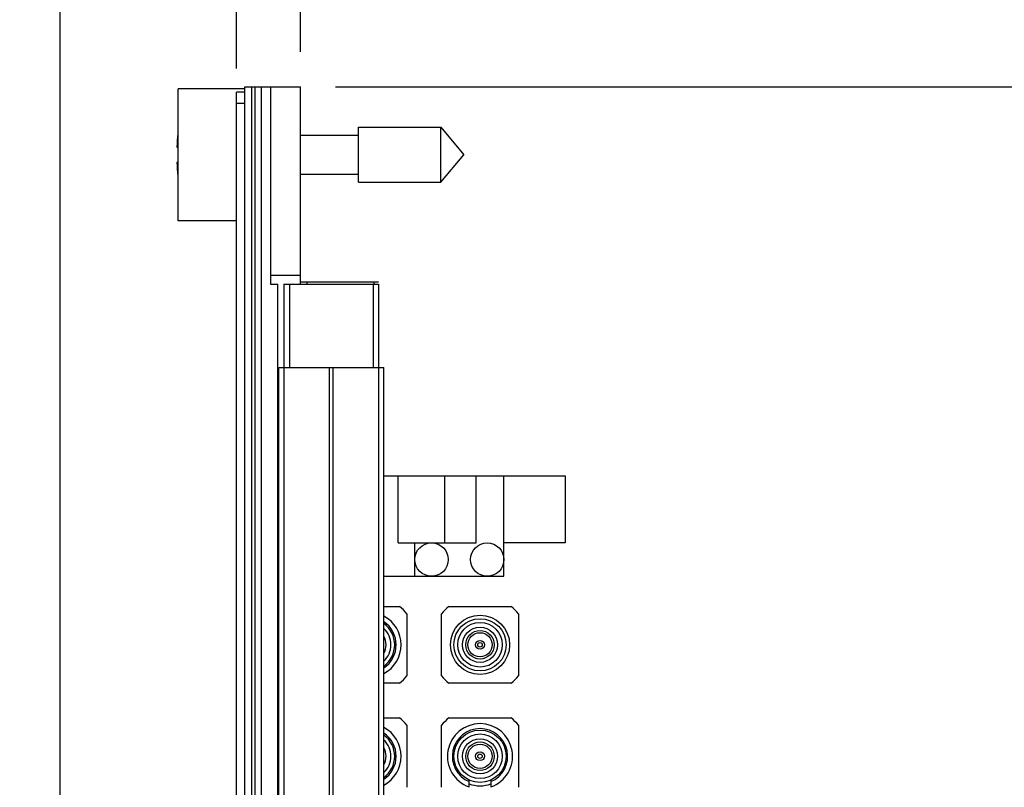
# Model space of a CAD drawing. Header units: inches. Extents: x 0.2 to 16.8, y 0.1 to 10.8.
# Tile 25 of 27: x 9 to 10.8, y 6.7 to 8.1. Entities that reach past the tile are written whole.
import ezdxf

# ---------------------------------------------------------------- set-up
doc = ezdxf.new("R2010")
doc.units = ezdxf.units.IN
doc.header["$LTSCALE"] = 0.935
doc.header["$MEASUREMENT"] = 0
doc.layers.get('0').update_dxf_attribs({"linetype": 'CONTINUOUS'})
doc.layers.add('DIMENSIONS', color=7, linetype='CONTINUOUS')
doc.styles.get("Standard").update_dxf_attribs({"font": 'txt', "width": 0.8})
doc.dimstyles.new('DIMSTYLE_1', dxfattribs={"dimtxt": 0.125, "dimasz": 0.18, "dimexe": 0.18, "dimexo": 0.0625, "dimgap": 0.09, "dimtad": 0, "dimtih": 1, "dimtoh": 1, "dimdec": 3, "dimzin": 4, "dimdsep": 46, "dimtxsty": 'STANDARD', "dimblk": '_FILLED', "dimblk1": '_FILLED', "dimblk2": '_FILLED', "dimcen": 0.09, "dimadec": 0, "dimazin": 0, "dimtp": 0.001, "dimtm": 0.001, "dimtfac": 1, "dimtdec": 3, "dimtofl": 0, "dimtmove": 0, "dimatfit": 3, "dimldrblk": '_FILLED', "dimfxl": 1, "dimtolj": 1, "dimtzin": 4, "dimarcsym": 0})
doc.dimstyles.new('DIMSTYLE_2', dxfattribs={"dimtxt": 0.125, "dimasz": 0.18, "dimexe": 0.18, "dimexo": 0.0625, "dimgap": 0.09, "dimtad": 0, "dimtih": 1, "dimtoh": 1, "dimdec": 3, "dimzin": 4, "dimdsep": 46, "dimtxsty": 'STANDARD', "dimblk": '_FILLED', "dimblk1": '_FILLED', "dimblk2": '_FILLED', "dimcen": 0.09, "dimadec": 0, "dimazin": 0, "dimtp": 0.001, "dimtm": 0.001, "dimtfac": 1, "dimtdec": 3, "dimtofl": 0, "dimtmove": 0, "dimatfit": 3, "dimldrblk": '_FILLED', "dimfxl": 1, "dimtolj": 1, "dimtzin": 4, "dimarcsym": 0})

# ---------------------------------------------------------------- blocks, each defined once
blk = doc.blocks.new('*D12')
at = {"layer": 'DIMENSIONS', "color": 2, "linetype": 'CONTINUOUS'}
for p, q in [((9.3198, 8.4338), (9.3198, 8.6297)), ((9.4209, 8.3579), (9.3198, 8.4338)), ((9.4209, 7.9747), (9.4209, 8.3579))]:
    blk.add_line(p, q, dxfattribs=at)
at = {"layer": 'DIMENSIONS', "color": 2, "linetype": 'CONTINUOUS', "width": 0.8}
for s, p in [(']', (9.3823, 9.7172)), ('2.92', (9.3823, 9.3172)), ('[', (9.3823, 9.2172)), ('.115', (9.3823, 8.6922))]:
    blk.add_text(s, height=0.125, rotation=90, dxfattribs=at).set_placement(p)
blk = doc.blocks.new('_FILLED')
at = {"color": 0, "linetype": 'BYBLOCK'}
blk.add_solid([(0, 0), (-1, 0.1736), (-1, -0.1736)], dxfattribs=at)
blk = doc.blocks.new('*D13')
at = {"layer": 'DIMENSIONS', "color": 2, "linetype": 'CONTINUOUS'}
blk.add_line((9.1044, 6.3753), (9.1044, 8.6297), dxfattribs=at)
at = {"layer": 'DIMENSIONS', "color": 2, "linetype": 'CONTINUOUS', "width": 0.8}
for s, p in [(' TYP', (9.1669, 9.9172)), (']', (9.1669, 9.8172)), ('10.96', (9.1669, 9.3172)), ('[', (9.1669, 9.2172)), ('.432', (9.1669, 8.6922))]:
    blk.add_text(s, height=0.125, rotation=90, dxfattribs=at).set_placement(p)
blk = doc.blocks.new('*D14')
at = {"layer": 'DIMENSIONS', "color": 2, "linetype": 'CONTINUOUS'}
blk.add_line((9.5359, 8.0047), (9.5359, 8.6297), dxfattribs=at)
at = {"layer": 'DIMENSIONS', "color": 2, "linetype": 'CONTINUOUS', "width": 0.8}
for s, p in [(']', (9.5984, 9.4172)), ('0', (9.5984, 9.3172)), ('[', (9.5984, 9.2172)), ('.000', (9.5984, 8.6922))]:
    blk.add_text(s, height=0.125, rotation=90, dxfattribs=at).set_placement(p)
blk = doc.blocks.new('*D16')
at = {"layer": 'DIMENSIONS', "color": 2, "linetype": 'CONTINUOUS'}
for p, q in [((9.5984, 7.9422), (12.0818, 7.9422)), ((11.9568, 7.9422), (11.9568, 5.8174)), ((11.9568, 2.8752), (11.9568, 5.5674)), ((9.5984, 2.8752), (12.0818, 2.8752))]:
    blk.add_line(p, q, dxfattribs=at)
at = {"layer": 'DIMENSIONS', "color": 2, "linetype": 'CONTINUOUS', "xscale": 0.18, "yscale": 0.18, "zscale": 0.18}
for p, rotation in [((11.9568, 7.9422), 90), ((11.9568, 2.8752), 270)]:
    blk.add_blockref('_FILLED', p, dxfattribs=dict(at, rotation=rotation))
at = {"layer": 'DIMENSIONS', "color": 2, "linetype": 'CONTINUOUS', "width": 0.8}
for s, p in [('[', (11.9193, 5.6299)), (']', (12.5193, 5.6299)), ('5.067', (11.2943, 5.6299)), ('128.7', (12.0193, 5.6299))]:
    blk.add_text(s, height=0.125, dxfattribs=at).set_placement(p)

msp = doc.modelspace()

# ---------------------------------------------------------------- linework, layer by layer
at = {"color": 7, "linetype": 'CONTINUOUS'}
for p, q in [((9.3159, 7.7017), (9.3159, 7.9387)), ((9.4359, 7.9387), (9.3159, 7.9387)), ((9.4359, 2.8752), (9.4359, 7.9422)), ((9.4359, 7.9422), (9.5359, 7.9422)), ((9.4479, 7.9422), (9.4479, 2.8752)), ((9.4539, 7.9422), (9.4539, 2.8752)), ((9.4659, 2.8752), (9.4659, 7.9422)), ((9.4819, 7.9422), (9.4819, 7.5882)), ((9.5359, 7.5881), (9.5359, 7.9422)), ((9.4209, 2.8852), (9.4209, 7.9322)), ((9.4359, 7.9322), (9.4209, 7.9322)), ((9.4359, 7.9122), (9.4209, 7.9122)), ((9.6396, 7.771), (9.6396, 7.8694)), ((9.6396, 7.8694), (9.7877, 7.8694)), ((9.7877, 7.771), (9.7877, 7.8694)), ((9.7877, 7.8694), (9.829, 7.8202)), ((9.5359, 7.8552), (9.6396, 7.8552)), ((9.3138, 7.834), (9.3159, 7.834)), ((9.7877, 7.771), (9.829, 7.8202)), ((9.3159, 7.8064), (9.3138, 7.8064)), ((9.5359, 7.7852), (9.6396, 7.7852)), ((9.6396, 7.771), (9.7877, 7.771)), ((9.4209, 7.7017), (9.3159, 7.7017)), ((9.5359, 7.6037), (9.4819, 7.6037)), ((9.4819, 7.5882), (9.4951, 7.5882)), ((9.4951, 3.2292), (9.4951, 7.5882)), ((9.5059, 7.5882), (9.5059, 7.4384)), ((9.5059, 7.5882), (9.6759, 7.5882)), ((9.5159, 7.5882), (9.5159, 7.4384)), ((9.5359, 7.5922), (9.6759, 7.5922)), ((9.5479, 7.5882), (9.5479, 7.5922)), ((9.6659, 7.5882), (9.6659, 7.4384)), ((9.6679, 7.5882), (9.6679, 7.5922)), ((9.6759, 7.5882), (9.6759, 7.4384)), ((9.4971, 3.4384), (9.4971, 7.4384)), ((9.4971, 7.4384), (9.6851, 7.4384)), ((9.5061, 3.4384), (9.5061, 7.4384)), ((9.588, 3.4384), (9.588, 7.4384)), ((9.5943, 3.4384), (9.5943, 7.4384)), ((9.6762, 3.4384), (9.6762, 7.4384)), ((9.6851, 3.4384), (9.6851, 7.4384)), ((9.6851, 7.2438), (10.0108, 7.2438)), ((9.7108, 7.1238), (9.7108, 7.2438)), ((9.7949, 7.1238), (9.7949, 7.2438)), ((9.8508, 7.1238), (9.8508, 7.2438)), ((9.9008, 7.0638), (9.9008, 7.2438)), ((10.0108, 7.2438), (10.0108, 7.1238)), ((9.7108, 7.1238), (9.8508, 7.1238)), ((9.7408, 7.0638), (9.7408, 7.1238)), ((10.0108, 7.1238), (9.9008, 7.1238)), ((9.6851, 7.0638), (9.9008, 7.0638)), ((9.6851, 7.0097), (9.7134, 7.0097)), ((9.8021, 7.0097), (9.9134, 7.0097)), ((9.7267, 6.9964), (9.7267, 6.8851)), ((9.7889, 6.8851), (9.7889, 6.9964)), ((9.9267, 6.9964), (9.9267, 6.8851)), ((9.7134, 6.8719), (9.6851, 6.8719)), ((9.9134, 6.8719), (9.8021, 6.8719)), ((9.6851, 6.8097), (9.7134, 6.8097)), ((9.8021, 6.8097), (9.9134, 6.8097)), ((9.7267, 6.7964), (9.7267, 6.6851)), ((9.7889, 6.6851), (9.7889, 6.7964)), ((9.9267, 6.7964), (9.9267, 6.6851)), ((9.8381, 6.6857), (9.8381, 6.6983)), ((9.8774, 6.6983), (9.8774, 6.6857))]:
    msp.add_line(p, q, dxfattribs=at)
for centre, radius in [((9.7708, 7.0938), 0.03), ((9.8708, 7.0938), 0.03), ((9.8578, 6.9408), 0.0531), ((9.8578, 6.9408), 0.0469), ((9.8578, 6.9408), 0.04), ((9.8578, 6.9408), 0.0315), ((9.8578, 6.9408), 0.0256), ((9.8578, 6.9408), 0.0217), ((9.8578, 6.9408), 0.00787), ((9.8578, 6.9408), 0.00394), ((9.8578, 6.7408), 0.0469), ((9.8578, 6.7408), 0.04), ((9.8578, 6.7408), 0.0315), ((9.8578, 6.7408), 0.0256), ((9.8578, 6.7408), 0.0217), ((9.8578, 6.7408), 0.00787), ((9.8578, 6.7408), 0.00394)]:
    msp.add_circle(centre, radius, dxfattribs=at)
for centre, radius, start, end in [((9.6262, 7.8202), 0.3127, 172.972, 177.4743), ((9.6262, 7.8202), 0.3127, 182.5257, 187.0277), ((9.6578, 6.9408), 0.0886, 38.9424, 51.0576), ((9.8578, 6.9408), 0.0886, 128.9424, 141.0576), ((9.8578, 6.9408), 0.0886, 38.9424, 51.0576), ((9.6578, 6.9408), 0.0585, 297.9602, 62.0615), ((9.6578, 6.9408), 0.0496, 303.5601, 56.4948), ((9.6578, 6.9408), 0.04, 313.1525, 46.8464), ((9.6578, 6.9408), 0.0469, 305.8178, 54.1822), ((9.6578, 6.9408), 0.0315, 330.4392, 29.5646), ((9.6578, 6.9408), 0.0886, 308.9424, 321.0576), ((9.8578, 6.9408), 0.0886, 218.9424, 231.0576), ((9.8578, 6.9408), 0.0886, 308.9424, 321.0576), ((9.6578, 6.7408), 0.0886, 38.9424, 51.0576), ((9.8578, 6.7408), 0.0886, 128.9424, 141.0576), ((9.8578, 6.7408), 0.0886, 38.9424, 51.0576), ((9.6578, 6.7408), 0.0585, 297.9602, 62.0615), ((9.8578, 6.7408), 0.0585, 289.676, 250.324), ((9.8578, 6.7408), 0.0496, 293.3799, 246.6201), ((9.6578, 6.7408), 0.0496, 303.5601, 56.4948), ((9.6578, 6.7408), 0.04, 313.1525, 46.8464), ((9.6578, 6.7408), 0.0469, 305.8178, 54.1822), ((9.6578, 6.7408), 0.0315, 330.4392, 29.5646), ((9.8578, 6.7408), 0.0531, 248.2607, 291.7385)]:
    msp.add_arc(centre, radius, start, end, dxfattribs=at)

# ---------------------------------------------------------------- dimensions: what is measured, and where the dimension line sits
at = {"layer": 'DIMENSIONS', "color": 2, "linetype": 'CONTINUOUS'}
dim = msp.add_ordinate_dim(feature_location=(9.10437, 6.37527), offset=(0, 2.25444), dtype=1, origin=(9.53589, 7.94221), text='<> TYP', dimstyle='DIMSTYLE_1', dxfattribs=at)
dim.commit()
dim.dimension.update_dxf_attribs({"geometry": '*D13', "text_midpoint": (9.10437, 9.50471)})
for feature_location, offset, dtype, picture, middle in [((9.420891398, 7.9747104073), (-0.1010414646, 0.655), 0, '*D12', (9.3198499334, 9.2547104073)), ((9.535891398, 8.0047104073), (0, 0.625), 1, '*D14', (9.535891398, 9.1047104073))]:
    dim = msp.add_ordinate_dim(feature_location=feature_location, offset=offset, dtype=dtype, origin=(9.535891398, 7.9422104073), dimstyle='DIMSTYLE_1', dxfattribs=at)
    dim.commit()
    dim.dimension.update_dxf_attribs({"geometry": picture, "text_midpoint": middle})
dim = msp.add_linear_dim(base=(11.9568, 7.9422), p1=(9.5984, 2.8752), p2=(9.5984, 7.9422), angle=90, dimstyle='DIMSTYLE_2', dxfattribs=at)
dim.commit()
dim.dimension.update_dxf_attribs({"geometry": '*D16', "text_midpoint": (11.9568, 5.6924), "dimtype": 160})

doc.saveas('drawing.dxf')
